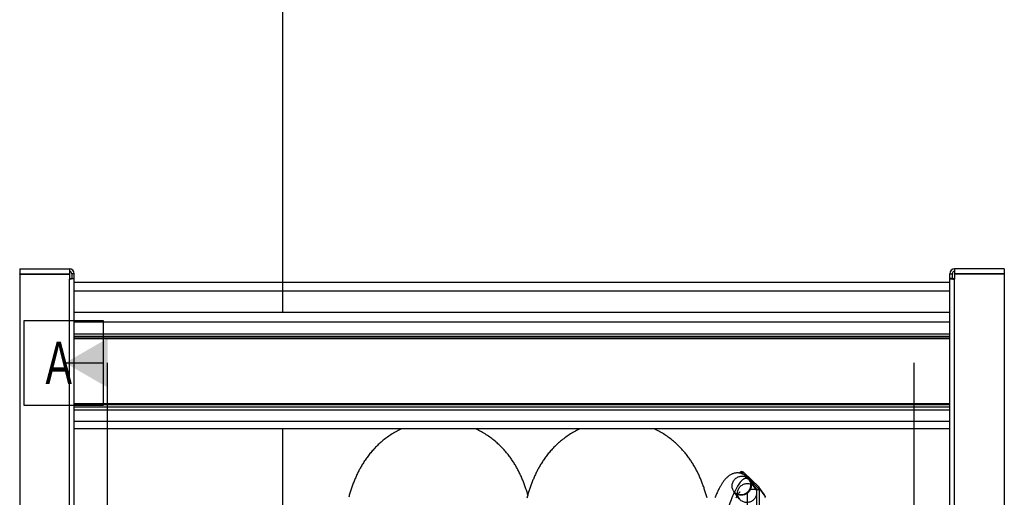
# Model space of a CAD drawing. Extents: x 0 to 420, y -81 to 390.
# Tile 16 of 18: x 156 to 237, y 236 to 276. Entities that reach past the tile are written whole.
import ezdxf

# ---------------------------------------------------------------- set-up
doc = ezdxf.new("R2010")
doc.units = 0
doc.header["$LTSCALE"] = 23.1
for name, color, linetype in [('110528_DXF_DIMENSION', 7, 'CONTINUOUS'), ('110534_DXF_CONTINUOUS_LINE', 7, 'CONTINUOUS'), ('110536_DXF_CONTINUOUS_LINE', 7, 'CONTINUOUS'), ('110660_DXF_CONTINUOUS_LINE', 7, 'CONTINUOUS'), ('110801_DXF_CONTINUOUS_LINE', 7, 'CONTINUOUS'), ('AG_HOSE_125_DXF_CONTINUOUS', 7, 'CONTINUOUS'), ('GUIDE_125_DXF_CONTINUOUS_L', 7, 'CONTINUOUS')]:
    doc.layers.add(name, color=color, linetype=linetype)
doc.styles.get("Standard").update_dxf_attribs({"font": 'txt', "width": 0.7})

msp = doc.modelspace()

# ---------------------------------------------------------------- linework, layer by layer
at = {"layer": '110528_DXF_DIMENSION', "color": 2, "linetype": 'CONTINUOUS'}
for p, q in [((156.19222, 243.72373), (156.19222, 250.72373)), ((156.19222, 250.72373), (162.69222, 250.72373)), ((162.69222, 250.72373), (162.69222, 243.72373)), ((159.56722, 247.22373), (162.69222, 247.22373)), ((163.06722, 164.72489), (163.06722, 247.22373)), ((229.56272, 247.22373), (229.56272, 164.72489)), ((162.69222, 243.72373), (156.19222, 243.72373))]:
    msp.add_line(p, q, dxfattribs=at)
msp.add_solid([(163.06722, 249.24446), (163.06722, 245.20301), (159.56722, 247.22373)], dxfattribs=at)
at = {"layer": '110534_DXF_CONTINUOUS_LINE', "color": 3, "linetype": 'CONTINUOUS'}
for p, q in [((155.81722, 254.97431), (155.81722, 254.57431)), ((155.81722, 254.97431), (159.91722, 254.97431)), ((159.91722, 254.97431), (159.91722, 254.57431)), ((155.81722, 254.57431), (159.91722, 254.57431)), ((155.81722, 254.52932), (155.81722, 212.7493)), ((155.81722, 254.52932), (159.91722, 254.52932)), ((159.91722, 254.52932), (159.91722, 254.13378)), ((160.31722, 206.65118), (160.31722, 254.57431))]:
    msp.add_line(p, q, dxfattribs=at)
at = {"layer": '110534_DXF_CONTINUOUS_LINE', "color": 7, "linetype": 'CONTINUOUS'}
for p, q in [((155.81722, 254.52932), (155.81722, 254.55909)), ((155.81722, 254.55909), (159.91722, 254.55909)), ((159.91722, 254.52932), (159.91722, 254.55909)), ((160.11722, 254.57431), (160.11722, 254.19331)), ((160.31722, 254.57431), (160.11722, 254.57431)), ((160.11722, 254.19331), (160.31722, 254.19331))]:
    msp.add_line(p, q, dxfattribs=at)
at = {"layer": '110534_DXF_CONTINUOUS_LINE', "color": 9, "linetype": 'CONTINUOUS'}
msp.add_line((159.91722, 206.70843), (159.91722, 254.13378), dxfattribs=at)
at = {"layer": '110534_DXF_CONTINUOUS_LINE', "color": 3, "linetype": 'CONTINUOUS'}
msp.add_arc((159.91722, 254.57431), 0.4, 0, 90, dxfattribs=at)
at = {"layer": '110534_DXF_CONTINUOUS_LINE', "color": 7, "linetype": 'CONTINUOUS'}
msp.add_arc((159.91722, 254.57431), 0.2, 0, 90, dxfattribs=at)
msp.add_open_spline([(159.91722, 254.16355), (159.94274, 254.16355), (159.99009, 254.16489), (160.05168, 254.17032), (160.0924, 254.17812), (160.11192, 254.18551), (160.11722, 254.19099), (160.11722, 254.19331)], degree=3, knots=[0, 0, 0, 0, 0.37199971, 0.68878527, 0.90457539, 0.96616636, 1, 1, 1, 1], dxfattribs=at)
at = {"layer": '110534_DXF_CONTINUOUS_LINE', "color": 3, "linetype": 'CONTINUOUS'}
msp.add_open_spline([(160.31722, 254.19331), (160.31722, 254.18867), (160.30662, 254.1777), (160.26759, 254.16292), (160.18614, 254.14732), (160.06297, 254.13647), (159.96827, 254.13378), (159.91722, 254.13378)], degree=3, knots=[0, 0, 0, 0, 0.03383342, 0.09542291, 0.3112148, 0.627999, 1, 1, 1, 1], dxfattribs=at)
at = {"layer": '110536_DXF_CONTINUOUS_LINE', "color": 3, "linetype": 'CONTINUOUS'}
for p, q in [((237.01722, 254.97431), (232.91722, 254.97431)), ((232.91722, 254.97431), (232.91722, 254.57431)), ((237.01722, 254.97431), (237.01722, 254.57431)), ((232.51722, 190.47431), (232.51722, 254.57431)), ((237.01722, 254.57431), (232.91722, 254.57431)), ((237.01722, 254.52932), (232.91722, 254.52932)), ((232.91722, 254.52932), (232.91722, 254.13378)), ((237.01722, 254.52932), (237.01722, 212.7493))]:
    msp.add_line(p, q, dxfattribs=at)
at = {"layer": '110536_DXF_CONTINUOUS_LINE', "color": 7, "linetype": 'CONTINUOUS'}
for p, q in [((232.51722, 254.57431), (232.71722, 254.57431)), ((232.71722, 254.19331), (232.51722, 254.19331)), ((232.71722, 254.57431), (232.71722, 254.19331)), ((237.01722, 254.55909), (232.91722, 254.55909)), ((232.91722, 254.52932), (232.91722, 254.55909)), ((237.01722, 254.52932), (237.01722, 254.55909))]:
    msp.add_line(p, q, dxfattribs=at)
at = {"layer": '110536_DXF_CONTINUOUS_LINE', "color": 9, "linetype": 'CONTINUOUS'}
msp.add_line((232.91722, 206.70843), (232.91722, 254.13378), dxfattribs=at)
at = {"layer": '110536_DXF_CONTINUOUS_LINE', "color": 3, "linetype": 'CONTINUOUS'}
msp.add_arc((232.91722, 254.57431), 0.4, 90, 180, dxfattribs=at)
at = {"layer": '110536_DXF_CONTINUOUS_LINE', "color": 7, "linetype": 'CONTINUOUS'}
msp.add_arc((232.91722, 254.57431), 0.2, 90, 180, dxfattribs=at)
at = {"layer": '110536_DXF_CONTINUOUS_LINE', "color": 3, "linetype": 'CONTINUOUS'}
msp.add_open_spline([(232.51722, 254.19331), (232.51722, 254.18867), (232.52781, 254.1777), (232.56685, 254.16292), (232.6483, 254.14732), (232.77147, 254.13647), (232.86617, 254.13378), (232.91722, 254.13378)], degree=3, knots=[0, 0, 0, 0, 0.03383342, 0.09542291, 0.3112148, 0.627999, 1, 1, 1, 1], dxfattribs=at)
at = {"layer": '110536_DXF_CONTINUOUS_LINE', "color": 7, "linetype": 'CONTINUOUS'}
msp.add_open_spline([(232.91722, 254.16355), (232.8917, 254.16355), (232.84434, 254.16489), (232.78276, 254.17032), (232.74203, 254.17812), (232.72252, 254.18551), (232.71722, 254.19099), (232.71722, 254.19331)], degree=3, knots=[0, 0, 0, 0, 0.37199971, 0.68878527, 0.90457539, 0.96616636, 1, 1, 1, 1], dxfattribs=at)
at = {"layer": '110660_DXF_CONTINUOUS_LINE', "color": 7, "linetype": 'CONTINUOUS'}
for p, q in [((215.15982, 238.14448), (215.22191, 238.20782)), ((215.50169, 238.21627), (216.78757, 236.9823)), ((215.81963, 236.55811), (215.81963, 228.60242)), ((216.61094, 236.80187), (216.01038, 236.78373)), ((217.25008, 236.35409), (216.80918, 236.95759)), ((216.84551, 236.75756), (216.83816, 236.76762)), ((216.84551, 236.84558), (216.84551, 236.75756)), ((217.28641, 236.24209), (217.28641, 236.15406)), ((217.29376, 236.14401), (217.28641, 236.15406))]:
    msp.add_line(p, q, dxfattribs=at)
at = {"layer": '110660_DXF_CONTINUOUS_LINE', "color": 9, "linetype": 'CONTINUOUS'}
for p, q in [((215.29186, 238.1407), (215.22191, 238.20782)), ((215.31329, 238.11136), (215.29186, 238.1407)), ((215.43174, 238.14493), (215.50169, 238.21627)), ((215.51636, 238.0291), (215.43174, 238.14493)), ((216.44867, 236.97276), (216.00777, 237.57625)), ((215.15673, 236.02889), (214.71583, 236.63239)), ((216.61094, 228.62633), (216.61094, 236.80187)), ((216.71763, 236.91095), (216.78757, 236.9823)), ((216.73673, 236.8848), (216.71763, 236.91095)), ((216.7466, 236.84259), (216.84551, 236.84558)), ((216.83816, 228.59207), (216.83816, 236.76762)), ((217.28641, 236.24209), (216.84551, 236.84558))]:
    msp.add_line(p, q, dxfattribs=at)
at = {"layer": '110660_DXF_CONTINUOUS_LINE', "color": 3, "linetype": 'CONTINUOUS'}
for p, q in [((215.27357, 238.12205), (215.29186, 238.1407)), ((215.43174, 238.14493), (215.60827, 237.97552)), ((215.96864, 237.62971), (216.71763, 236.91095)), ((216.40981, 237.02594), (216.64288, 236.80229)), ((216.7466, 236.84259), (216.7466, 236.79608))]:
    msp.add_line(p, q, dxfattribs=at)
msp.add_arc((216.65241, 236.84304), 0.09415, 36.1577181, 46.1575746, dxfattribs=at)
at = {"layer": '110660_DXF_CONTINUOUS_LINE', "color": 7, "linetype": 'CONTINUOUS'}
msp.add_arc((216.65713, 236.84648), 0.18831, 36.1577181, 46.1575746, dxfattribs=at)
for points, knots in [([(215.50169, 238.21627), (215.4657, 238.25081), (215.35976, 238.29123), (215.25758, 238.2442), (215.22191, 238.20782)], [0, 0, 0, 0, 0.49470038, 1, 1, 1, 1]), ([(216.61094, 236.80187), (216.63692, 236.80266), (216.68662, 236.80222), (216.75381, 236.79616), (216.80099, 236.78716), (216.82704, 236.77688), (216.83575, 236.77092), (216.83816, 236.76762)], [0, 0, 0, 0, 0.33444875, 0.63851641, 0.86899139, 0.94733158, 1, 1, 1, 1])]:
    msp.add_open_spline(points, degree=3, knots=knots, dxfattribs=at)
at = {"layer": '110660_DXF_CONTINUOUS_LINE', "color": 3, "linetype": 'CONTINUOUS'}
msp.add_open_spline([(215.43174, 238.14493), (215.41375, 238.16219), (215.36078, 238.18241), (215.30969, 238.15889), (215.29186, 238.1407)], degree=3, knots=[0, 0, 0, 0, 0.49470038, 1, 1, 1, 1], dxfattribs=at)
at = {"layer": '110660_DXF_CONTINUOUS_LINE', "color": 9, "linetype": 'CONTINUOUS'}
for points in [[(214.57049, 237.08041), (214.57049, 237.12872), (214.5796, 237.22591), (214.61986, 237.36682), (214.68536, 237.49888), (214.77379, 237.61737), (214.88228, 237.71852), (215.00692, 237.79868), (215.14382, 237.85535), (215.28795, 237.88644), (215.43486, 237.89095), (215.57911, 237.8687), (215.71624, 237.82034), (215.84114, 237.74764), (215.94987, 237.65286), (216.03844, 237.53947), (216.10397, 237.41111), (216.14415, 237.27243), (216.15311, 237.17627), (216.15311, 237.12823)], [(216.15311, 237.12823), (216.15311, 237.07992), (216.144, 236.98273), (216.10374, 236.84182), (216.03824, 236.70976), (215.94981, 236.59127), (215.84132, 236.49012), (215.71668, 236.40995), (215.57978, 236.35328), (215.43565, 236.3222), (215.28874, 236.31769), (215.14449, 236.33994), (215.00737, 236.38829), (214.88246, 236.46099), (214.77373, 236.55577), (214.68516, 236.66917), (214.61963, 236.79753), (214.57946, 236.9362), (214.57049, 237.03237), (214.57049, 237.08041)], [(215.01139, 236.47691), (215.01139, 236.52522), (215.0205, 236.62241), (215.06076, 236.76332), (215.12626, 236.89539), (215.21469, 237.01387), (215.32318, 237.11503), (215.44782, 237.19519), (215.58472, 237.25186), (215.72885, 237.28294), (215.87576, 237.28745), (216.02001, 237.26521), (216.15713, 237.21685), (216.28204, 237.14415), (216.39077, 237.04937), (216.47934, 236.93597), (216.54487, 236.80761), (216.58504, 236.66894), (216.59401, 236.57278), (216.59401, 236.52473)], [(216.59401, 236.52473), (216.59401, 236.47642), (216.5849, 236.37923), (216.54464, 236.23832), (216.47914, 236.10626), (216.39071, 235.98778), (216.28222, 235.88662), (216.15758, 235.80646), (216.02068, 235.74979), (215.87655, 235.71871), (215.72964, 235.71419), (215.58539, 235.73644), (215.44827, 235.7848), (215.32336, 235.8575), (215.21463, 235.95228), (215.12606, 236.06567), (215.06053, 236.19404), (215.02036, 236.33271), (215.01139, 236.42887), (215.01139, 236.47691)]]:
    msp.add_open_spline(points, degree=3, knots=[0, 0, 0, 0, 0.05867026, 0.11774966, 0.17702013, 0.23671108, 0.29632463, 0.35621208, 0.41571648, 0.47530175, 0.53428673, 0.5932318, 0.65154686, 0.70984403, 0.76769271, 0.82566921, 0.88351894, 0.94165779, 1, 1, 1, 1], dxfattribs=at)
at = {"layer": '110660_DXF_CONTINUOUS_LINE', "color": 7, "linetype": 'CONTINUOUS'}
for points in [[(215.81963, 236.55811), (215.89568, 236.62068), (215.96142, 236.69828), (216.01038, 236.78373)], [(216.84551, 236.84558), (216.84551, 236.88483), (216.83233, 236.92589), (216.80917, 236.95758)], [(217.28641, 236.24209), (217.28641, 236.28134), (217.27323, 236.3224), (217.25007, 236.35409)]]:
    msp.add_open_spline(points, degree=3, dxfattribs=at)
at = {"layer": '110660_DXF_CONTINUOUS_LINE', "color": 3, "linetype": 'CONTINUOUS'}
msp.add_open_spline([(216.7466, 236.84259), (216.7466, 236.86222), (216.74001, 236.88275), (216.72843, 236.89859)], degree=3, dxfattribs=at)
at = {"layer": '110801_DXF_CONTINUOUS_LINE', "color": 7, "linetype": 'CONTINUOUS'}
for p, q in [((160.31722, 253.8752), (232.51722, 253.8752)), ((232.51722, 251.37431), (160.31722, 251.37431)), ((232.51722, 241.79409), (160.31722, 241.79409))]:
    msp.add_line(p, q, dxfattribs=at)
at = {"layer": '110801_DXF_CONTINUOUS_LINE', "color": 9, "linetype": 'CONTINUOUS'}
for p, q in [((160.31722, 253.17532), (232.51722, 253.17532)), ((232.51722, 250.57024), (160.31722, 250.57024)), ((160.31722, 249.61912), (232.51722, 249.61912)), ((160.31722, 249.4224), (232.51722, 249.4224)), ((232.51722, 249.26878), (160.31722, 249.26878)), ((232.51722, 249.20321), (160.31722, 249.20321)), ((232.51722, 243.84625), (160.31722, 243.84625)), ((232.51722, 243.77197), (160.31722, 243.77197)), ((232.51722, 243.56398), (160.31722, 243.56398)), ((232.51722, 243.34114), (160.31722, 243.34114)), ((232.51722, 242.39002), (160.31722, 242.39002))]:
    msp.add_line(p, q, dxfattribs=at)
at = {"layer": 'AG_HOSE_125_DXF_CONTINUOUS', "color": 4, "linetype": 'CONTINUOUS'}
for p, q in [((177.51497, 251.37431), (177.51497, 389.79118)), ((177.51497, 228.5151), (177.51497, 241.79409))]:
    msp.add_line(p, q, dxfattribs=at)
at = {"layer": 'AG_HOSE_125_DXF_CONTINUOUS', "color": 7, "linetype": 'CONTINUOUS'}
for points in [[(187.31242, 241.79409), (187.2493, 241.76444), (187.1434, 241.71258), (187.03862, 241.65915), (186.93505, 241.6042), (186.8327, 241.54778), (186.7316, 241.48991), (186.63185, 241.43068), (186.53345, 241.37012), (186.43641, 241.30827), (186.34083, 241.24522), (186.24672, 241.181), (186.15408, 241.11566), (186.063, 241.04931), (185.97349, 240.98198), (185.88554, 240.91372), (185.79925, 240.84463), (185.7146, 240.77478), (185.63159, 240.70419), (185.55026, 240.63296), (185.47061, 240.56113), (185.3926, 240.48873), (185.31627, 240.41586), (185.24161, 240.34254), (185.16858, 240.26883), (185.09722, 240.19479), (185.02752, 240.1205), (184.95945, 240.04596), (184.89293, 239.97117), (184.82796, 239.89618), (184.7645, 239.821), (184.70247, 239.74558), (184.64177, 239.66988), (184.58246, 239.59398), (184.52461, 239.51805), (184.46815, 239.44207), (184.4131, 239.3661), (184.35965, 239.29048), (184.30784, 239.21537), (184.25754, 239.14067), (184.20871, 239.06638), (184.16136, 238.99264), (184.1154, 238.91935), (184.07056, 238.84616), (184.02681, 238.77309), (183.98412, 238.70013), (183.94228, 238.62695), (183.90124, 238.55353), (183.861, 238.47987), (183.82138, 238.40564), (183.78231, 238.33073), (183.74382, 238.25522), (183.70591, 238.17907), (183.66849, 238.10214), (183.63161, 238.02452), (183.59543, 237.94652), (183.55991, 237.86814), (183.52504, 237.78934), (183.49091, 237.71036), (183.45751, 237.63124), (183.4248, 237.55191), (183.3928, 237.47249), (183.36152, 237.39303), (183.3309, 237.31343), (183.30087, 237.23358), (183.27142, 237.15346), (183.24252, 237.07304), (183.21411, 236.99217), (183.18616, 236.91083), (183.15865, 236.82898), (183.13153, 236.74648), (183.10478, 236.66328), (183.07837, 236.57936), (183.05228, 236.4946), (183.02647, 236.40895), (183.00094, 236.32239), (182.97566, 236.23482), (182.9506, 236.14618)], [(197.72128, 236.35403), (197.70905, 236.39564), (197.68237, 236.48441), (197.65527, 236.5726), (197.62775, 236.66016), (197.59982, 236.74699), (197.57147, 236.83316), (197.54267, 236.91867), (197.51351, 237.0033), (197.48397, 237.08704), (197.45403, 237.16999), (197.42371, 237.25204), (197.39304, 237.33315), (197.36196, 237.41346), (197.3304, 237.49314), (197.29834, 237.57224), (197.26576, 237.65079), (197.23257, 237.72895), (197.19875, 237.80678), (197.16428, 237.88428), (197.12914, 237.96147), (197.09328, 238.03842), (197.0567, 238.11511), (197.01944, 238.19142), (196.98147, 238.26738), (196.94279, 238.34301), (196.90343, 238.41816), (196.86343, 238.49282), (196.82273, 238.56703), (196.78129, 238.64086), (196.73916, 238.71422), (196.69626, 238.78722), (196.65239, 238.86018), (196.6075, 238.93312), (196.56159, 239.00602), (196.51447, 239.07914), (196.46605, 239.15251), (196.41636, 239.22606), (196.36528, 239.29988), (196.31276, 239.37397), (196.2588, 239.44827), (196.20334, 239.5228), (196.14631, 239.59755), (196.08772, 239.67246), (196.0276, 239.7474), (195.96593, 239.82235), (195.90267, 239.89727), (195.83785, 239.97207), (195.77147, 240.04669), (195.70347, 240.12113), (195.63384, 240.19535), (195.56253, 240.26932), (195.48954, 240.34299), (195.41486, 240.41632), (195.33844, 240.48927), (195.26028, 240.56178), (195.18045, 240.63375), (195.09894, 240.70513), (195.01571, 240.77587), (194.93088, 240.84585), (194.84441, 240.91503), (194.75632, 240.98337), (194.66668, 241.05075), (194.5755, 241.11713), (194.48278, 241.18248), (194.3886, 241.24668), (194.29298, 241.30972), (194.1959, 241.37155), (194.09748, 241.43207), (193.99772, 241.49125), (193.89664, 241.54907), (193.79432, 241.60543), (193.6908, 241.6603), (193.58607, 241.71366), (193.48024, 241.76544), (193.4192, 241.79409)], [(202.02375, 241.79409), (201.95848, 241.76341), (201.85249, 241.71146), (201.74762, 241.65794), (201.64396, 241.6029), (201.54154, 241.54638), (201.44036, 241.48842), (201.34053, 241.42908), (201.24204, 241.36842), (201.14492, 241.30645), (201.04928, 241.24329), (200.95512, 241.17898), (200.86245, 241.11356), (200.77137, 241.04713), (200.68188, 240.97975), (200.59398, 240.91146), (200.50774, 240.84235), (200.42316, 240.77248), (200.34023, 240.70189), (200.25899, 240.63067), (200.17944, 240.55887), (200.10156, 240.48653), (200.02538, 240.41374), (199.9509, 240.34055), (199.87809, 240.267), (199.80693, 240.19312), (199.7374, 240.11897), (199.66949, 240.04458), (199.60315, 239.96996), (199.53836, 239.89515), (199.4751, 239.82019), (199.41333, 239.74507), (199.35301, 239.66983), (199.29412, 239.59449), (199.23666, 239.51909), (199.18058, 239.44366), (199.12588, 239.36822), (199.07255, 239.29284), (199.02058, 239.21756), (198.96992, 239.14239), (198.9206, 239.06739), (198.87258, 238.99261), (198.82582, 238.91805), (198.78028, 238.84369), (198.73596, 238.76961), (198.6928, 238.69576), (198.65067, 238.62198), (198.60952, 238.54825), (198.56935, 238.47459), (198.53003, 238.40083), (198.49153, 238.32694), (198.45385, 238.25293), (198.4169, 238.1787), (198.38064, 238.10418), (198.34507, 238.0294), (198.31021, 237.95442), (198.27603, 237.87922), (198.24251, 237.80378), (198.20966, 237.72815), (198.17747, 237.65234), (198.14589, 237.57631), (198.11494, 237.50008), (198.08458, 237.42364), (198.0548, 237.34697), (198.0256, 237.27011), (197.99697, 237.19306), (197.96887, 237.11579), (197.94129, 237.03828), (197.91421, 236.96053), (197.88761, 236.8825), (197.86146, 236.80414), (197.83574, 236.72542), (197.81042, 236.64632), (197.78548, 236.56677), (197.76091, 236.48676), (197.73668, 236.40625), (197.71277, 236.32518), (197.68916, 236.24353), (197.66585, 236.16126), (197.6428, 236.07832)], [(212.50616, 236.0955), (212.48207, 236.18179), (212.45772, 236.26728), (212.43308, 236.35198), (212.40815, 236.43595), (212.3829, 236.5192), (212.35733, 236.60174), (212.33142, 236.68364), (212.30515, 236.76493), (212.27849, 236.84566), (212.25142, 236.92586), (212.22391, 237.00561), (212.19593, 237.08497), (212.16746, 237.16395), (212.13847, 237.2426), (212.10893, 237.32096), (212.07883, 237.39904), (212.04815, 237.47686), (212.01686, 237.55443), (211.98495, 237.63177), (211.95235, 237.70897), (211.91905, 237.78607), (211.88503, 237.86305), (211.85026, 237.9399), (211.81471, 238.01668), (211.77838, 238.09335), (211.74127, 238.16985), (211.70336, 238.24618), (211.66464, 238.32236), (211.62514, 238.39826), (211.58486, 238.47387), (211.54376, 238.54923), (211.50186, 238.62427), (211.45919, 238.69894), (211.41568, 238.7733), (211.37125, 238.84748), (211.3259, 238.92146), (211.27959, 238.99524), (211.23218, 239.06902), (211.18367, 239.14276), (211.13401, 239.21647), (211.08304, 239.29036), (211.03069, 239.36443), (210.97697, 239.43863), (210.92173, 239.51309), (210.86489, 239.58783), (210.80646, 239.66276), (210.74645, 239.7378), (210.68482, 239.81293), (210.62155, 239.8881), (210.55666, 239.96321), (210.49013, 240.03822), (210.42195, 240.11308), (210.35214, 240.18769), (210.28071, 240.26199), (210.20762, 240.33595), (210.13291, 240.40949), (210.05658, 240.48255), (209.97859, 240.5551), (209.89894, 240.6271), (209.8176, 240.69852), (209.73456, 240.76929), (209.64988, 240.83934), (209.56353, 240.90863), (209.4755, 240.97711), (209.38591, 241.04466), (209.29475, 241.11122), (209.20201, 241.17676), (209.10781, 241.24118), (209.01215, 241.30442), (208.91502, 241.36646), (208.81653, 241.4272), (208.7167, 241.48661), (208.61552, 241.54464), (208.51309, 241.60123), (208.40944, 241.65633), (208.30458, 241.70992), (208.19859, 241.76192), (208.13025, 241.79409)]]:
    msp.add_lwpolyline(points, dxfattribs=at)
at = {"layer": 'GUIDE_125_DXF_CONTINUOUS_L', "color": 7, "linetype": 'CONTINUOUS'}
for p, q in [((216.48578, 236.92196), (215.97103, 237.62654)), ((216.48578, 236.92196), (216.48575, 236.922)), ((216.56061, 236.8155), (216.48575, 236.922)), ((216.57031, 236.80065), (216.56061, 236.8155)), ((214.98683, 236.26144), (215.17877, 235.99872))]:
    msp.add_line(p, q, dxfattribs=at)
at = {"layer": 'GUIDE_125_DXF_CONTINUOUS_L', "color": 9, "linetype": 'CONTINUOUS'}
msp.add_line((216.55748, 236.80026), (216.04464, 237.50222), dxfattribs=at)
at = {"layer": 'GUIDE_125_DXF_CONTINUOUS_L', "color": 7, "linetype": 'CONTINUOUS'}
for points in [[(215.97102, 237.62655), (215.93687, 237.67167), (215.89791, 237.71937), (215.85747, 237.765), (215.81543, 237.80858), (215.77178, 237.85005), (215.72658, 237.88925), (215.67978, 237.92616), (215.6314, 237.96068), (215.58169, 237.99259), (215.53067, 238.02184), (215.47841, 238.04836), (215.4253, 238.07197), (215.37155, 238.09261), (215.31716, 238.11032), (215.2622, 238.12511), (215.20687, 238.13695), (215.15122, 238.14586), (215.09507, 238.15188), (215.0385, 238.15498), (214.98167, 238.15513), (214.92455, 238.15229), (214.86704, 238.14641), (214.80947, 238.13748), (214.75245, 238.12557), (214.69604, 238.11076), (214.64033, 238.0931), (214.58595, 238.07288), (214.533, 238.05027), (214.48139, 238.02538), (214.4314, 237.9985), (214.38307, 237.96982), (214.33627, 237.93943), (214.29095, 237.90748), (214.24709, 237.8741), (214.20458, 237.83937), (214.16325, 237.8033), (214.12306, 237.76598), (214.08391, 237.72744), (214.04562, 237.68762), (214.00813, 237.64656), (213.97139, 237.60428), (213.93523, 237.56067), (213.8996, 237.51576), (213.86447, 237.46954), (213.82969, 237.42189), (213.79524, 237.37282), (213.76106, 237.32231), (213.72709, 237.27027), (213.69328, 237.21667), (213.6596, 237.16151), (213.62601, 237.10472), (213.59248, 237.04627), (213.55898, 236.98615), (213.52549, 236.9243), (213.49198, 236.8607), (213.45843, 236.79535), (213.42484, 236.7282), (213.39118, 236.65923), (213.35744, 236.58844), (213.32363, 236.5158), (213.28972, 236.44131), (213.25572, 236.36495), (213.22162, 236.28673), (213.18742, 236.20664), (213.1531, 236.12467)], [(214.90292, 236.10594), (214.93049, 236.15867), (214.95739, 236.20862), (214.98353, 236.25569), (215.00889, 236.29992), (215.03343, 236.34134), (215.05706, 236.37985), (215.07975, 236.41551), (215.10146, 236.44836), (215.12201, 236.47824), (215.14138, 236.50525), (215.1595, 236.52942), (215.17611, 236.55057), (215.19117, 236.56881), (215.20457, 236.58421), (215.21592, 236.59655), (215.22116, 236.60198)]]:
    msp.add_lwpolyline(points, dxfattribs=at)
at = {"layer": 'GUIDE_125_DXF_CONTINUOUS_L', "color": 9, "linetype": 'CONTINUOUS'}
for centre, radius, start, end in [((215.36294, 237.18254), 0.75294, 25.1237664, 36.1350932), ((215.29554, 237.19511), 0.82489, 309.2057241, 310.2664452), ((215.30551, 237.18766), 0.81241, 329.3964733, 329.8025307), ((215.30585, 237.18747), 0.81202, 329.8024125, 331.6590225), ((215.87775, 236.47799), 0.75287, 25.3472973, 36.1357884)]:
    msp.add_arc(centre, radius, start, end, dxfattribs=at)
for points, knots in [([(215.95218, 237.60751), (215.92183, 237.63541), (215.85836, 237.68218), (215.74758, 237.71648), (215.63388, 237.70734), (215.5214, 237.65952), (215.40943, 237.57809), (215.24876, 237.41693), (215.05198, 237.13731), (214.82532, 236.72182), (214.59641, 236.21682), (214.36664, 235.634), (214.13715, 234.9828), (213.90877, 234.27141), (213.59825, 233.22342), (213.22032, 231.80201), (212.78712, 229.97766), (212.3656, 228.01422), (211.95797, 225.9269), (211.56704, 223.72595), (211.19636, 221.41887), (210.72957, 218.16197), (210.34058, 214.80836), (210.07405, 211.42084), (209.99536, 209.72394), (209.97551, 208.89025)], [0, 0, 0, 0, 0.00412294, 0.00775949, 0.01134758, 0.01528708, 0.01983444, 0.02511333, 0.0379802, 0.05384066, 0.07241156, 0.09338345, 0.11647428, 0.14144447, 0.16809185, 0.22577084, 0.28849671, 0.35558563, 0.42657676, 0.50116223, 0.57911807, 0.66023272, 0.83017648, 0.91660698, 1, 1, 1, 1]), ([(216.04464, 237.50222), (216.03726, 237.51232), (216.00893, 237.5495), (215.97738, 237.58433), (215.95218, 237.60751)], [0, 0, 0, 0, 0.26752439, 1, 1, 1, 1]), ([(216.02054, 236.80199), (216.07791, 236.90836), (216.14513, 237.14891), (216.09523, 237.39429), (216.04464, 237.50222)], [0, 0, 0, 0, 0.50347336, 1, 1, 1, 1]), ([(215.07283, 236.40457), (215.19693, 236.367), (215.46976, 236.35495), (215.71531, 236.473), (215.81696, 236.55592)], [0, 0, 0, 0, 0.49709347, 1, 1, 1, 1])]:
    msp.add_open_spline(points, degree=3, knots=knots, dxfattribs=at)
msp.add_open_spline([(215.82871, 236.56568), (215.89809, 236.62446), (215.95847, 236.6958), (216.00476, 236.77407)], degree=3, dxfattribs=at)

# ---------------------------------------------------------------- texts
at = {"layer": '110528_DXF_DIMENSION', "color": 2, "linetype": 'CONTINUOUS', "insert": (157.94222, 248.97373), "char_height": 3.5, "width": 4.5, "attachment_point": 1}
msp.add_mtext('A', dxfattribs=at)

doc.saveas('drawing.dxf')
